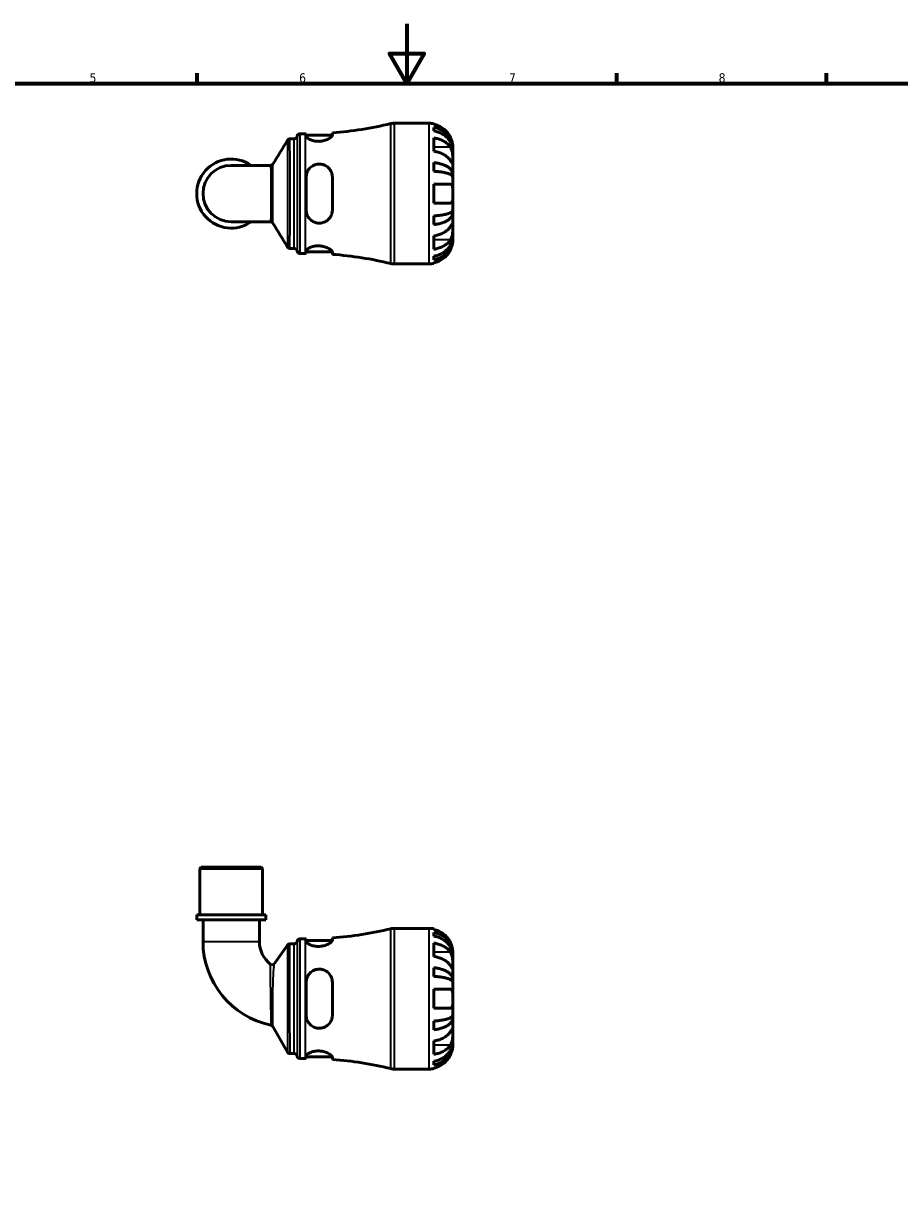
# Model space of a CAD drawing. Header units: millimetres. Extents: x 0 to 902, y -198 to 594.
# Tile 3 of 5: x 292 to 585, y 198 to 594. Entities that reach past the tile are written whole.
import ezdxf

# ---------------------------------------------------------------- set-up
doc = ezdxf.new("R2010")
doc.units = ezdxf.units.MM
for name, color, linetype, lineweight in [('Border (ANSI)', 7, 'Continuous', 70), ('Visible (ANSI)', 7, 'Continuous', 50), ('Visible Narrow (ANSI)', 7, 'Continuous', 35)]:
    doc.layers.add(name, color=color, linetype=linetype, lineweight=lineweight)
doc.styles.add('Note Text (ANSI)', font='tahoma.ttf')

# ---------------------------------------------------------------- blocks, each defined once
blk = doc.blocks.new('Borders Default Border')
at = {"layer": 'Border (ANSI)'}
for p, q in [((350.42, 574), (350.42, 577.45)), ((490.58, 574), (490.58, 577.45)), ((560.67, 574), (560.67, 577.45))]:
    blk.add_line(p, q, dxfattribs=at)
at = {"layer": 'Border (ANSI)', "flags": 128}
for points in [[(420.5, 594), (420.5, 574), (414.73, 584), (426.27, 584), (420.5, 574)], [(20, 20), (20, 574), (821, 574), (821, 20), (20, 20)]]:
    blk.add_lwpolyline(points, dxfattribs=at)
at = {"layer": 'Border (ANSI)', "color": 230, "true_color": 0xff0080, "char_height": 3.05, "attachment_point": 7, "style": 'Note Text (ANSI)'}
for s, insert in [('5', (314.48, 574.34)), ('6', (384.49, 574.34)), ('7', (454.6, 574.4)), ('8', (524.63, 574.33))]:
    blk.add_mtext(s, dxfattribs=dict(at, insert=insert))

msp = doc.modelspace()

# ---------------------------------------------------------------- linework, layer by layer
at = {"layer": 'Visible (ANSI)'}
for p, q in [((416.217, 560.738), (427.936, 560.738)), ((429.511, 560.579), (429.511, 560.365)), ((429.511, 559.357), (429.511, 558.149)), ((381.43, 555.568), (382.858, 555.568)), ((384.723, 557.213), (386.663, 557.213)), ((386.846, 557.213), (386.846, 556.441)), ((386.846, 556.713), (395.589, 556.713)), ((395.596, 556.784), (395.596, 557.543)), ((429.511, 555.819), (429.511, 551.364)), ((435.811, 551.858), (435.798, 551.858)), ((435.811, 551.858), (435.811, 552.863)), ((435.811, 551.475), (435.811, 551.858)), ((435.811, 548.287), (435.811, 551.475)), ((374.914, 546.668), (361.811, 546.668)), ((429.511, 547.608), (429.511, 544.692)), ((435.811, 543.676), (435.811, 548.287)), ((386.846, 542.738), (386.846, 531.738)), ((395.596, 531.738), (395.596, 542.738)), ((435.811, 543.676), (434.902, 543.676)), ((435.811, 542.752), (435.811, 543.676)), ((435.811, 537.238), (435.811, 542.752)), ((429.511, 540.388), (429.511, 534.088)), ((435.811, 531.724), (435.811, 537.238)), ((435.811, 530.8), (434.902, 530.8)), ((435.811, 530.8), (435.811, 531.724)), ((435.811, 526.189), (435.811, 530.8)), ((361.811, 527.808), (374.914, 527.808)), ((429.511, 529.784), (429.511, 526.868)), ((429.511, 523.112), (429.511, 518.657)), ((435.811, 522.618), (435.798, 522.618)), ((435.811, 523.001), (435.811, 526.189)), ((435.811, 522.618), (435.811, 523.001)), ((435.811, 521.613), (435.811, 522.618)), ((381.43, 518.908), (382.858, 518.908)), ((384.723, 517.263), (386.663, 517.263)), ((386.846, 518.035), (386.846, 517.263)), ((386.846, 517.763), (395.589, 517.763)), ((395.596, 516.933), (395.596, 517.692)), ((429.511, 516.327), (429.511, 515.119)), ((416.217, 513.738), (427.936, 513.738)), ((429.511, 514.111), (429.511, 513.897)), ((351.803, 312.241), (351.333, 311.771)), ((372.288, 311.771), (351.333, 311.771)), ((351.333, 296.241), (351.333, 311.771)), ((351.803, 312.241), (371.818, 312.241)), ((371.818, 312.241), (372.288, 311.771)), ((372.288, 296.241), (372.288, 311.771)), ((373.336, 296.241), (350.285, 296.241)), ((350.285, 294.641), (350.285, 296.241)), ((373.336, 294.641), (350.285, 294.641)), ((352.381, 294.641), (352.381, 287.334)), ((371.24, 294.641), (371.24, 287.334)), ((373.336, 294.641), (373.336, 296.241)), ((416.217, 291.741), (427.936, 291.741)), ((429.511, 291.582), (429.511, 291.369)), ((429.511, 290.36), (429.511, 289.152)), ((376.208, 279.986), (380.622, 286.177)), ((381.387, 286.571), (382.858, 286.571)), ((384.723, 288.216), (386.663, 288.216)), ((386.846, 288.216), (386.846, 287.444)), ((386.846, 287.716), (395.589, 287.716)), ((395.596, 287.788), (395.596, 288.547)), ((429.511, 286.822), (429.511, 282.367)), ((435.811, 282.861), (435.798, 282.861)), ((435.811, 282.861), (435.811, 283.866)), ((435.811, 282.478), (435.811, 282.861)), ((435.811, 279.29), (435.811, 282.478)), ((429.511, 278.611), (429.511, 275.695)), ((435.811, 274.68), (435.811, 279.29)), ((386.846, 273.741), (386.846, 262.741)), ((395.596, 262.741), (395.596, 273.741)), ((435.811, 274.68), (434.902, 274.68)), ((435.811, 273.756), (435.811, 274.68)), ((435.811, 268.241), (435.811, 273.756)), ((429.511, 271.391), (429.511, 265.091)), ((435.811, 262.727), (435.811, 268.241)), ((435.811, 261.803), (434.902, 261.803)), ((435.811, 261.803), (435.811, 262.727)), ((435.811, 257.193), (435.811, 261.803)), ((380.632, 250.381), (375.674, 258.968)), ((429.511, 260.787), (429.511, 257.872)), ((429.511, 254.115), (429.511, 249.66)), ((435.811, 253.622), (435.798, 253.622)), ((435.811, 254.004), (435.811, 257.193)), ((435.811, 253.622), (435.811, 254.004)), ((435.811, 252.616), (435.811, 253.622)), ((381.446, 249.911), (382.858, 249.911)), ((384.723, 248.266), (386.663, 248.266)), ((386.846, 249.038), (386.846, 248.266)), ((386.846, 248.766), (395.589, 248.766)), ((395.596, 247.936), (395.596, 248.695)), ((429.511, 247.33), (429.511, 246.123)), ((416.217, 244.741), (427.936, 244.741)), ((429.511, 245.114), (429.511, 244.9))]:
    msp.add_line(p, q, dxfattribs=at)
for centre, radius, start, end in [((386.663, 678.163), 120.95, 274.2353, 283.60366), ((416.217, 556.038), 4.7, 90, 103.60366), ((427.936, 552.863), 7.875, 78.46304, 90), ((382.858, 556.508), 0.94, 270, 352.81924), ((384.723, 556.273), 0.94, 90, 172.81924), ((386.663, 678.163), 120.95, 270, 270.08645), ((361.811, 537.238), 11.525, 54.9032, 305.0968), ((361.811, 537.238), 9.43, 90, 270), ((382.858, 517.968), 0.94, 7.18076, 90), ((384.723, 518.203), 0.94, 187.18076, 270), ((386.663, 396.313), 120.95, 89.91355, 90), ((386.663, 396.313), 120.95, 76.39634, 85.7647), ((416.217, 518.438), 4.7, 256.39634, 270), ((427.936, 521.613), 7.875, 270, 281.53696), ((386.663, 409.167), 120.95, 274.2353, 283.60366), ((416.217, 287.041), 4.7, 90, 103.60366), ((427.936, 283.866), 7.875, 78.46304, 90), ((380.903, 287.334), 28.522, 180, 258.16424), ((380.903, 287.334), 9.663, 180, 231.2456), ((381.387, 285.631), 0.94, 90, 144.51436), ((382.858, 287.511), 0.94, 270, 352.81924), ((384.723, 287.276), 0.94, 90, 172.81924), ((386.663, 409.167), 120.95, 270, 270.08645), ((375.443, 280.531), 0.94, 231.2456, 324.51436), ((374.86, 258.498), 0.94, 30, 78.16424), ((381.446, 250.851), 0.94, 210, 270), ((382.858, 248.971), 0.94, 7.18076, 90), ((384.723, 249.206), 0.94, 187.18076, 270), ((386.663, 127.316), 120.95, 89.91355, 90), ((386.663, 127.316), 120.95, 76.39634, 85.7647), ((416.217, 249.441), 4.7, 256.39634, 270), ((427.936, 252.616), 7.875, 270, 281.53696)]:
    msp.add_arc(centre, radius, start, end, dxfattribs=at)
for points, knots in [([(435.033, 556.013), (434.875, 556.346), (434.686, 556.683), (434.178, 557.449), (433.835, 557.863), (433.146, 558.556), (432.738, 558.899), (431.857, 559.491), (431.386, 559.739), (430.503, 560.107), (430.013, 560.262), (429.511, 560.365)], [3.89239507, 3.89239507, 3.89239507, 3.89239507, 3.99831093, 3.99831093, 4.14541915, 4.14541915, 4.2913159, 4.2913159, 4.43721264, 4.43721264, 4.57824766, 4.57824766, 4.57824766, 4.57824766]), ([(429.511, 559.357), (430.016, 559.257), (430.509, 559.106), (431.395, 558.75), (431.867, 558.511), (432.747, 557.94), (433.156, 557.609), (433.844, 556.942), (434.186, 556.545), (434.775, 555.689), (435.023, 555.23), (435.396, 554.357), (435.555, 553.861), (435.763, 552.848), (435.811, 552.331), (435.811, 551.858)], [0.1494024, 0.1494024, 0.1494024, 0.1494024, 0.2912498, 0.2912498, 0.4370651, 0.4370651, 0.5828803, 0.5828803, 0.7290354, 0.7290354, 0.8751905, 0.8751905, 1.0219149, 1.0219149, 1.1686392, 1.1686392, 1.1686392, 1.1686392]), ([(435.811, 551.475), (435.811, 551.896), (435.763, 552.357), (435.555, 553.258), (435.396, 553.699), (435.023, 554.477), (434.775, 554.885), (434.186, 555.646), (433.844, 556), (433.156, 556.593), (432.747, 556.888), (431.867, 557.396), (431.395, 557.609), (430.509, 557.926), (430.016, 558.06), (429.511, 558.149)], [3.5133937, 3.5133937, 3.5133937, 3.5133937, 3.6601181, 3.6601181, 3.8068425, 3.8068425, 3.9529976, 3.9529976, 4.0991526, 4.0991526, 4.2449679, 4.2449679, 4.3907831, 4.3907831, 4.5326305, 4.5326305, 4.5326305, 4.5326305]), ([(380.628, 555.119), (380.643, 555.142), (380.66, 555.169), (380.706, 555.229), (380.734, 555.262), (380.809, 555.336), (380.855, 555.375), (380.975, 555.454), (381.049, 555.493), (381.225, 555.55), (381.327, 555.568), (381.43, 555.568)], [3.1394493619, 3.1394493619, 3.1394493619, 3.1394493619, 3.1398806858, 3.1398806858, 3.1403120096, 3.1403120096, 3.1407433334, 3.1407433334, 3.1411746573, 3.1411746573, 3.1416059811, 3.1416059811, 3.1416059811, 3.1416059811]), ([(395.596, 556.784), (395.596, 556.746), (395.589, 556.706), (395.534, 556.522), (395.421, 556.361), (395.013, 555.965), (394.671, 555.724), (393.832, 555.285), (393.341, 555.087), (392.354, 554.824), (391.886, 554.743), (390.951, 554.679), (390.501, 554.691), (389.575, 554.802), (389.118, 554.91), (388.247, 555.204), (387.854, 555.398), (387.229, 555.806), (387.009, 556.021), (386.867, 556.294), (386.846, 556.37), (386.846, 556.441)], [-1.5353652, -1.5353652, -1.5353652, -1.5353652, -1.4928434, -1.4928434, -1.3491911, -1.3491911, -1.158656, -1.158656, -0.9764077, -0.9764077, -0.830815, -0.830815, -0.6943969, -0.6943969, -0.540069, -0.540069, -0.362526, -0.362526, -0.1742595, -0.1742595, -0.0964814, -0.0964814, -0.0964814, -0.0964814]), ([(429.511, 555.819), (430.013, 555.746), (430.503, 555.636), (431.386, 555.376), (431.857, 555.2), (432.738, 554.782), (433.146, 554.54), (433.835, 554.05), (434.178, 553.757), (434.686, 553.215), (434.875, 552.977), (435.033, 552.741)], [0.14941001, 0.14941001, 0.14941001, 0.14941001, 0.29044502, 0.29044502, 0.43634177, 0.43634177, 0.58223851, 0.58223851, 0.72934673, 0.72934673, 0.83526259, 0.83526259, 0.83526259, 0.83526259]), ([(435.811, 552.863), (435.811, 552.863), (435.811, 552.886), (435.81, 552.98), (435.808, 553.054), (435.794, 553.324), (435.774, 553.566), (435.689, 554.077), (435.639, 554.314), (435.521, 554.751), (435.462, 554.942), (435.326, 555.331), (435.248, 555.529), (435.121, 555.822), (435.078, 555.918), (435.033, 556.013)], [-2.17667965, -2.17667965, -2.17667965, -2.17667965, -2.11086653, -2.11086653, -2.04055216, -2.04055216, -1.91738302, -1.91738302, -1.82942275, -1.82942275, -1.76558177, -1.76558177, -1.70117883, -1.70117883, -1.66961913, -1.66961913, -1.66961913, -1.66961913]), ([(435.033, 548.287), (434.875, 548.522), (434.686, 548.76), (434.178, 549.302), (433.835, 549.595), (433.146, 550.085), (432.738, 550.327), (431.857, 550.746), (431.386, 550.921), (430.503, 551.181), (430.013, 551.291), (429.511, 551.364)], [3.89239507, 3.89239507, 3.89239507, 3.89239507, 3.99831093, 3.99831093, 4.14541915, 4.14541915, 4.2913159, 4.2913159, 4.43721264, 4.43721264, 4.57824766, 4.57824766, 4.57824766, 4.57824766]), ([(435.033, 552.741), (435.091, 552.655), (435.146, 552.563), (435.282, 552.308), (435.358, 552.136), (435.493, 551.763), (435.551, 551.562), (435.666, 551.063), (435.712, 550.762), (435.784, 550.066), (435.799, 549.678), (435.812, 548.931), (435.811, 548.581), (435.811, 548.287)], [-0.50766593, -0.50766593, -0.50766593, -0.50766593, -0.46718991, -0.46718991, -0.40200215, -0.40200215, -0.33506637, -0.33506637, -0.24300458, -0.24300458, -0.12488859, -0.12488859, 0, 0, 0, 0]), ([(374.914, 546.668), (375.011, 546.668), (375.109, 546.684), (375.28, 546.737), (375.354, 546.774), (375.475, 546.851), (375.523, 546.89), (375.6, 546.964), (375.63, 546.998), (375.678, 547.06), (375.696, 547.087), (375.711, 547.112)], [-1.551262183, -1.551262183, -1.551262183, -1.551262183, -1.547205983, -1.547205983, -1.543149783, -1.543149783, -1.539093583, -1.539093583, -1.535037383, -1.535037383, -1.530981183, -1.530981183, -1.530981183, -1.530981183]), ([(386.846, 542.738), (386.846, 542.849), (386.85, 542.961), (386.893, 543.523), (386.997, 543.963), (387.38, 544.91), (387.698, 545.397), (388.488, 546.198), (388.948, 546.519), (389.89, 546.931), (390.343, 547.05), (391.269, 547.137), (391.725, 547.107), (392.689, 546.894), (393.175, 546.686), (394.124, 546.069), (394.558, 545.631), (395.203, 544.64), (395.422, 544.093), (395.572, 543.258), (395.596, 542.999), (395.596, 542.738)], [-1.5271124, -1.5271124, -1.5271124, -1.5271124, -1.4922538, -1.4922538, -1.3502743, -1.3502743, -1.1674106, -1.1674106, -0.9943669, -0.9943669, -0.8527094, -0.8527094, -0.714832, -0.714832, -0.5515178, -0.5515178, -0.3564793, -0.3564793, -0.1702041, -0.1702041, -0.0884415, -0.0884415, -0.0884415, -0.0884415]), ([(429.511, 547.608), (430.016, 547.555), (430.509, 547.476), (431.395, 547.29), (431.867, 547.164), (432.747, 546.865), (433.156, 546.691), (433.844, 546.342), (434.186, 546.133), (434.775, 545.685), (435.023, 545.444), (435.396, 544.987), (435.555, 544.727), (435.763, 544.196), (435.811, 543.925), (435.811, 543.676)], [0.1494024, 0.1494024, 0.1494024, 0.1494024, 0.2912498, 0.2912498, 0.4370651, 0.4370651, 0.5828803, 0.5828803, 0.7290354, 0.7290354, 0.8751905, 0.8751905, 1.0219149, 1.0219149, 1.1686392, 1.1686392, 1.1686392, 1.1686392]), ([(435.811, 548.287), (435.811, 548.131), (435.811, 547.992), (435.81, 547.744), (435.808, 547.638), (435.796, 547.44), (435.781, 547.375), (435.716, 547.356), (435.668, 547.394), (435.551, 547.535), (435.493, 547.614), (435.358, 547.806), (435.282, 547.917), (435.146, 548.118), (435.091, 548.2), (435.033, 548.287)], [0, 0, 0, 0, 0.06608139, 0.06608139, 0.13667451, 0.13667451, 0.23873403, 0.23873403, 0.33457773, 0.33457773, 0.40157847, 0.40157847, 0.46685307, 0.46685307, 0.50745344, 0.50745344, 0.50745344, 0.50745344]), ([(435.811, 542.752), (435.811, 542.875), (435.763, 543.009), (435.555, 543.271), (435.396, 543.399), (435.023, 543.625), (434.775, 543.743), (434.186, 543.965), (433.844, 544.067), (433.156, 544.24), (432.747, 544.325), (431.867, 544.473), (431.395, 544.535), (430.509, 544.627), (430.016, 544.666), (429.511, 544.692)], [3.5133937, 3.5133937, 3.5133937, 3.5133937, 3.6601181, 3.6601181, 3.8068425, 3.8068425, 3.9529976, 3.9529976, 4.0991526, 4.0991526, 4.2449679, 4.2449679, 4.3907831, 4.3907831, 4.5326305, 4.5326305, 4.5326305, 4.5326305]), ([(429.511, 540.388), (430.013, 540.388), (430.503, 540.388), (431.386, 540.388), (431.857, 540.388), (432.738, 540.388), (433.146, 540.388), (433.835, 540.388), (434.178, 540.388), (434.686, 540.388), (434.875, 540.388), (435.033, 540.388)], [0.14941001, 0.14941001, 0.14941001, 0.14941001, 0.29044502, 0.29044502, 0.43634177, 0.43634177, 0.58223851, 0.58223851, 0.72934673, 0.72934673, 0.83526259, 0.83526259, 0.83526259, 0.83526259]), ([(435.033, 540.388), (435.095, 540.388), (435.154, 540.38), (435.29, 540.339), (435.362, 540.296), (435.494, 540.17), (435.551, 540.085), (435.665, 539.831), (435.712, 539.644), (435.784, 539.142), (435.799, 538.812), (435.812, 538.066), (435.811, 537.654), (435.811, 537.238)], [-0.50816407, -0.50816407, -0.50816407, -0.50816407, -0.46460526, -0.46460526, -0.40154747, -0.40154747, -0.3356183, -0.3356183, -0.24286964, -0.24286964, -0.12490659, -0.12490659, 0, 0, 0, 0]), ([(435.811, 537.238), (435.811, 537.019), (435.811, 536.8), (435.81, 536.356), (435.808, 536.133), (435.794, 535.547), (435.774, 535.213), (435.689, 534.736), (435.639, 534.57), (435.521, 534.344), (435.462, 534.269), (435.326, 534.156), (435.248, 534.119), (435.121, 534.092), (435.078, 534.088), (435.033, 534.088)], [-2.17667965, -2.17667965, -2.17667965, -2.17667965, -2.11086653, -2.11086653, -2.04055216, -2.04055216, -1.91738302, -1.91738302, -1.82942275, -1.82942275, -1.76558177, -1.76558177, -1.70117883, -1.70117883, -1.66961913, -1.66961913, -1.66961913, -1.66961913]), ([(395.596, 531.738), (395.596, 531.602), (395.589, 531.466), (395.534, 530.876), (395.421, 530.435), (395.013, 529.477), (394.671, 528.984), (393.832, 528.182), (393.341, 527.866), (392.354, 527.486), (391.886, 527.387), (390.951, 527.348), (390.501, 527.399), (389.575, 527.652), (389.118, 527.869), (388.247, 528.479), (387.854, 528.889), (387.229, 529.852), (387.009, 530.411), (386.867, 531.243), (386.846, 531.49), (386.846, 531.738)], [-1.5353652, -1.5353652, -1.5353652, -1.5353652, -1.4928434, -1.4928434, -1.3491911, -1.3491911, -1.158656, -1.158656, -0.9764077, -0.9764077, -0.830815, -0.830815, -0.6943969, -0.6943969, -0.540069, -0.540069, -0.362526, -0.362526, -0.1742595, -0.1742595, -0.0964814, -0.0964814, -0.0964814, -0.0964814]), ([(435.033, 534.088), (434.875, 534.088), (434.686, 534.088), (434.178, 534.088), (433.835, 534.088), (433.146, 534.088), (432.738, 534.088), (431.857, 534.088), (431.386, 534.088), (430.503, 534.088), (430.013, 534.088), (429.511, 534.088)], [3.89239507, 3.89239507, 3.89239507, 3.89239507, 3.99831093, 3.99831093, 4.14541915, 4.14541915, 4.2913159, 4.2913159, 4.43721264, 4.43721264, 4.57824766, 4.57824766, 4.57824766, 4.57824766]), ([(429.511, 529.784), (430.016, 529.81), (430.509, 529.849), (431.395, 529.941), (431.867, 530.003), (432.747, 530.151), (433.156, 530.236), (433.844, 530.409), (434.186, 530.511), (434.775, 530.733), (435.023, 530.851), (435.396, 531.077), (435.555, 531.205), (435.763, 531.467), (435.811, 531.601), (435.811, 531.724)], [0.1494024, 0.1494024, 0.1494024, 0.1494024, 0.2912498, 0.2912498, 0.4370651, 0.4370651, 0.5828803, 0.5828803, 0.7290354, 0.7290354, 0.8751905, 0.8751905, 1.0219149, 1.0219149, 1.1686392, 1.1686392, 1.1686392, 1.1686392]), ([(435.811, 530.8), (435.811, 530.551), (435.763, 530.28), (435.555, 529.749), (435.396, 529.489), (435.023, 529.032), (434.775, 528.791), (434.186, 528.343), (433.844, 528.134), (433.156, 527.785), (432.747, 527.611), (431.867, 527.312), (431.395, 527.186), (430.509, 527), (430.016, 526.921), (429.511, 526.868)], [3.5133937, 3.5133937, 3.5133937, 3.5133937, 3.6601181, 3.6601181, 3.8068425, 3.8068425, 3.9529976, 3.9529976, 4.0991526, 4.0991526, 4.2449679, 4.2449679, 4.3907831, 4.3907831, 4.5326305, 4.5326305, 4.5326305, 4.5326305]), ([(375.711, 527.364), (375.696, 527.389), (375.678, 527.416), (375.63, 527.478), (375.6, 527.512), (375.523, 527.586), (375.475, 527.625), (375.354, 527.702), (375.28, 527.739), (375.109, 527.792), (375.011, 527.808), (374.914, 527.808)], [1.530991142, 1.530991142, 1.530991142, 1.530991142, 1.535047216, 1.535047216, 1.539103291, 1.539103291, 1.543159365, 1.543159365, 1.547215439, 1.547215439, 1.551271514, 1.551271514, 1.551271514, 1.551271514]), ([(435.033, 526.189), (435.091, 526.276), (435.146, 526.358), (435.282, 526.559), (435.358, 526.67), (435.493, 526.862), (435.551, 526.94), (435.666, 527.078), (435.712, 527.117), (435.784, 527.105), (435.799, 527.025), (435.812, 526.717), (435.811, 526.484), (435.811, 526.189)], [-0.50766593, -0.50766593, -0.50766593, -0.50766593, -0.46718991, -0.46718991, -0.40200215, -0.40200215, -0.33506637, -0.33506637, -0.24300458, -0.24300458, -0.12488859, -0.12488859, 0, 0, 0, 0]), ([(429.511, 523.112), (430.013, 523.185), (430.503, 523.295), (431.386, 523.555), (431.857, 523.73), (432.738, 524.149), (433.146, 524.391), (433.835, 524.881), (434.178, 525.174), (434.686, 525.716), (434.875, 525.954), (435.033, 526.189)], [0.14941001, 0.14941001, 0.14941001, 0.14941001, 0.29044502, 0.29044502, 0.43634177, 0.43634177, 0.58223851, 0.58223851, 0.72934673, 0.72934673, 0.83526259, 0.83526259, 0.83526259, 0.83526259]), ([(429.511, 516.327), (430.016, 516.416), (430.509, 516.55), (431.395, 516.867), (431.867, 517.08), (432.747, 517.588), (433.156, 517.883), (433.844, 518.476), (434.186, 518.83), (434.775, 519.591), (435.023, 519.999), (435.396, 520.777), (435.555, 521.218), (435.763, 522.119), (435.811, 522.58), (435.811, 523.001)], [0.1494024, 0.1494024, 0.1494024, 0.1494024, 0.2912498, 0.2912498, 0.4370651, 0.4370651, 0.5828803, 0.5828803, 0.7290354, 0.7290354, 0.8751905, 0.8751905, 1.0219149, 1.0219149, 1.1686392, 1.1686392, 1.1686392, 1.1686392]), ([(435.811, 522.618), (435.811, 522.145), (435.763, 521.628), (435.555, 520.615), (435.396, 520.119), (435.023, 519.246), (434.775, 518.787), (434.186, 517.931), (433.844, 517.534), (433.156, 516.867), (432.747, 516.536), (431.867, 515.965), (431.395, 515.726), (430.509, 515.37), (430.016, 515.219), (429.511, 515.119)], [3.5133937, 3.5133937, 3.5133937, 3.5133937, 3.6601181, 3.6601181, 3.8068425, 3.8068425, 3.9529976, 3.9529976, 4.0991526, 4.0991526, 4.2449679, 4.2449679, 4.3907831, 4.3907831, 4.5326305, 4.5326305, 4.5326305, 4.5326305]), ([(435.811, 526.189), (435.811, 526.034), (435.811, 525.862), (435.81, 525.48), (435.808, 525.269), (435.796, 524.729), (435.781, 524.394), (435.716, 523.739), (435.668, 523.425), (435.551, 522.914), (435.493, 522.713), (435.358, 522.34), (435.282, 522.169), (435.146, 521.913), (435.091, 521.821), (435.033, 521.735)], [0, 0, 0, 0, 0.06608139, 0.06608139, 0.13667451, 0.13667451, 0.23873403, 0.23873403, 0.33457773, 0.33457773, 0.40157847, 0.40157847, 0.46685307, 0.46685307, 0.50745344, 0.50745344, 0.50745344, 0.50745344]), ([(381.43, 518.908), (381.33, 518.908), (381.23, 518.925), (381.055, 518.981), (380.98, 519.02), (380.859, 519.098), (380.812, 519.138), (380.736, 519.211), (380.708, 519.245), (380.662, 519.305), (380.644, 519.332), (380.629, 519.356), (380.628, 519.357), (380.628, 519.357)], [6.2831885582, 6.2831885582, 6.2831885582, 6.2831885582, 6.2836102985, 6.2836102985, 6.284041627, 6.284041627, 6.2844729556, 6.2844729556, 6.2849042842, 6.2849042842, 6.2853356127, 6.2853356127, 6.285345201, 6.285345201, 6.285345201, 6.285345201]), ([(386.846, 518.035), (386.846, 518.067), (386.85, 518.1), (386.893, 518.272), (386.997, 518.424), (387.38, 518.784), (387.698, 518.995), (388.488, 519.366), (388.948, 519.525), (389.89, 519.723), (390.343, 519.776), (391.269, 519.788), (391.725, 519.75), (392.689, 519.581), (393.175, 519.438), (394.124, 519.062), (394.558, 518.82), (395.203, 518.353), (395.422, 518.129), (395.572, 517.846), (395.596, 517.765), (395.596, 517.692)], [-1.5271124, -1.5271124, -1.5271124, -1.5271124, -1.4922538, -1.4922538, -1.3502743, -1.3502743, -1.1674106, -1.1674106, -0.9943669, -0.9943669, -0.8527094, -0.8527094, -0.714832, -0.714832, -0.5515178, -0.5515178, -0.3564793, -0.3564793, -0.1702041, -0.1702041, -0.0884415, -0.0884415, -0.0884415, -0.0884415]), ([(435.033, 521.735), (434.875, 521.499), (434.686, 521.261), (434.178, 520.719), (433.835, 520.426), (433.146, 519.936), (432.738, 519.694), (431.857, 519.276), (431.386, 519.1), (430.503, 518.84), (430.013, 518.73), (429.511, 518.657)], [3.89239507, 3.89239507, 3.89239507, 3.89239507, 3.99831093, 3.99831093, 4.14541915, 4.14541915, 4.2913159, 4.2913159, 4.43721264, 4.43721264, 4.57824766, 4.57824766, 4.57824766, 4.57824766]), ([(435.033, 518.463), (435.095, 518.594), (435.154, 518.726), (435.29, 519.052), (435.362, 519.244), (435.494, 519.633), (435.551, 519.828), (435.665, 520.277), (435.712, 520.519), (435.784, 521.003), (435.799, 521.22), (435.812, 521.53), (435.811, 521.613), (435.811, 521.613)], [-0.50816407, -0.50816407, -0.50816407, -0.50816407, -0.46460526, -0.46460526, -0.40154747, -0.40154747, -0.3356183, -0.3356183, -0.24286964, -0.24286964, -0.12490659, -0.12490659, 0, 0, 0, 0]), ([(429.511, 514.111), (430.013, 514.214), (430.503, 514.369), (431.386, 514.737), (431.857, 514.985), (432.738, 515.577), (433.146, 515.92), (433.835, 516.613), (434.178, 517.027), (434.686, 517.793), (434.875, 518.13), (435.033, 518.463)], [0.14941001, 0.14941001, 0.14941001, 0.14941001, 0.29044502, 0.29044502, 0.43634177, 0.43634177, 0.58223851, 0.58223851, 0.72934673, 0.72934673, 0.83526259, 0.83526259, 0.83526259, 0.83526259]), ([(435.033, 287.016), (434.875, 287.349), (434.686, 287.686), (434.178, 288.453), (433.835, 288.867), (433.146, 289.559), (432.738, 289.902), (431.857, 290.494), (431.386, 290.742), (430.503, 291.11), (430.013, 291.265), (429.511, 291.369)], [3.89239507, 3.89239507, 3.89239507, 3.89239507, 3.99831093, 3.99831093, 4.14541915, 4.14541915, 4.2913159, 4.2913159, 4.43721264, 4.43721264, 4.57824766, 4.57824766, 4.57824766, 4.57824766]), ([(429.511, 290.36), (430.016, 290.26), (430.509, 290.109), (431.395, 289.754), (431.867, 289.514), (432.747, 288.943), (433.156, 288.612), (433.844, 287.945), (434.186, 287.548), (434.775, 286.692), (435.023, 286.234), (435.396, 285.36), (435.555, 284.864), (435.763, 283.852), (435.811, 283.334), (435.811, 282.861)], [0.1494024, 0.1494024, 0.1494024, 0.1494024, 0.2912498, 0.2912498, 0.4370651, 0.4370651, 0.5828803, 0.5828803, 0.7290354, 0.7290354, 0.8751905, 0.8751905, 1.0219149, 1.0219149, 1.1686392, 1.1686392, 1.1686392, 1.1686392]), ([(435.811, 282.478), (435.811, 282.9), (435.763, 283.36), (435.555, 284.261), (435.396, 284.703), (435.023, 285.48), (434.775, 285.888), (434.186, 286.649), (433.844, 287.003), (433.156, 287.597), (432.747, 287.891), (431.867, 288.399), (431.395, 288.613), (430.509, 288.929), (430.016, 289.063), (429.511, 289.152)], [3.5133937, 3.5133937, 3.5133937, 3.5133937, 3.6601181, 3.6601181, 3.8068425, 3.8068425, 3.9529976, 3.9529976, 4.0991526, 4.0991526, 4.2449679, 4.2449679, 4.3907831, 4.3907831, 4.5326305, 4.5326305, 4.5326305, 4.5326305]), ([(395.596, 287.788), (395.596, 287.749), (395.589, 287.709), (395.534, 287.525), (395.421, 287.365), (395.013, 286.969), (394.671, 286.727), (393.832, 286.289), (393.341, 286.091), (392.354, 285.828), (391.886, 285.747), (390.951, 285.683), (390.501, 285.695), (389.575, 285.805), (389.118, 285.913), (388.247, 286.208), (387.854, 286.401), (387.229, 286.81), (387.009, 287.024), (386.867, 287.297), (386.846, 287.373), (386.846, 287.444)], [-1.5353652, -1.5353652, -1.5353652, -1.5353652, -1.4928434, -1.4928434, -1.3491911, -1.3491911, -1.158656, -1.158656, -0.9764077, -0.9764077, -0.830815, -0.830815, -0.6943969, -0.6943969, -0.540069, -0.540069, -0.362526, -0.362526, -0.1742595, -0.1742595, -0.0964814, -0.0964814, -0.0964814, -0.0964814]), ([(429.511, 286.822), (430.013, 286.749), (430.503, 286.639), (431.386, 286.379), (431.857, 286.204), (432.738, 285.785), (433.146, 285.543), (433.835, 285.053), (434.178, 284.76), (434.686, 284.218), (434.875, 283.98), (435.033, 283.745)], [0.14941001, 0.14941001, 0.14941001, 0.14941001, 0.29044502, 0.29044502, 0.43634177, 0.43634177, 0.58223851, 0.58223851, 0.72934673, 0.72934673, 0.83526259, 0.83526259, 0.83526259, 0.83526259]), ([(435.811, 283.866), (435.811, 283.866), (435.811, 283.896), (435.809, 284.02), (435.806, 284.12), (435.784, 284.446), (435.757, 284.706), (435.659, 285.225), (435.606, 285.453), (435.492, 285.849), (435.441, 286.008), (435.331, 286.318), (435.273, 286.468), (435.154, 286.752), (435.095, 286.885), (435.033, 287.016)], [0, 0, 0, 0, 0.07514839, 0.07514839, 0.15775683, 0.15775683, 0.27887104, 0.27887104, 0.36056434, 0.36056434, 0.41315921, 0.41315921, 0.46174689, 0.46174689, 0.50485698, 0.50485698, 0.50485698, 0.50485698]), ([(435.033, 279.29), (434.875, 279.525), (434.686, 279.764), (434.178, 280.306), (433.835, 280.598), (433.146, 281.088), (432.738, 281.331), (431.857, 281.749), (431.386, 281.925), (430.503, 282.185), (430.013, 282.294), (429.511, 282.367)], [3.89239507, 3.89239507, 3.89239507, 3.89239507, 3.99831093, 3.99831093, 4.14541915, 4.14541915, 4.2913159, 4.2913159, 4.43721264, 4.43721264, 4.57824766, 4.57824766, 4.57824766, 4.57824766]), ([(435.033, 283.745), (435.091, 283.658), (435.146, 283.566), (435.282, 283.311), (435.358, 283.14), (435.493, 282.766), (435.551, 282.566), (435.666, 282.067), (435.712, 281.766), (435.784, 281.069), (435.799, 280.682), (435.812, 279.934), (435.811, 279.584), (435.811, 279.29)], [-0.50766593, -0.50766593, -0.50766593, -0.50766593, -0.46718991, -0.46718991, -0.40200215, -0.40200215, -0.33506637, -0.33506637, -0.24300458, -0.24300458, -0.12488859, -0.12488859, 0, 0, 0, 0]), ([(386.846, 273.741), (386.846, 273.853), (386.85, 273.964), (386.893, 274.527), (386.997, 274.967), (387.38, 275.913), (387.698, 276.4), (388.488, 277.202), (388.948, 277.523), (389.89, 277.935), (390.343, 278.053), (391.269, 278.14), (391.725, 278.111), (392.689, 277.897), (393.175, 277.689), (394.124, 277.072), (394.558, 276.634), (395.203, 275.643), (395.422, 275.096), (395.572, 274.262), (395.596, 274.002), (395.596, 273.741)], [-1.5271124, -1.5271124, -1.5271124, -1.5271124, -1.4922538, -1.4922538, -1.3502743, -1.3502743, -1.1674106, -1.1674106, -0.9943669, -0.9943669, -0.8527094, -0.8527094, -0.714832, -0.714832, -0.5515178, -0.5515178, -0.3564793, -0.3564793, -0.1702041, -0.1702041, -0.0884415, -0.0884415, -0.0884415, -0.0884415]), ([(429.511, 278.611), (430.016, 278.558), (430.509, 278.48), (431.395, 278.293), (431.867, 278.167), (432.747, 277.868), (433.156, 277.695), (433.844, 277.345), (434.186, 277.137), (434.775, 276.688), (435.023, 276.448), (435.396, 275.99), (435.555, 275.73), (435.763, 275.199), (435.811, 274.928), (435.811, 274.68)], [0.1494024, 0.1494024, 0.1494024, 0.1494024, 0.2912498, 0.2912498, 0.4370651, 0.4370651, 0.5828803, 0.5828803, 0.7290354, 0.7290354, 0.8751905, 0.8751905, 1.0219149, 1.0219149, 1.1686392, 1.1686392, 1.1686392, 1.1686392]), ([(435.811, 279.29), (435.811, 279.134), (435.811, 278.995), (435.81, 278.747), (435.808, 278.642), (435.796, 278.443), (435.781, 278.379), (435.716, 278.359), (435.668, 278.398), (435.551, 278.539), (435.493, 278.617), (435.358, 278.809), (435.282, 278.92), (435.146, 279.121), (435.091, 279.204), (435.033, 279.29)], [0, 0, 0, 0, 0.06608139, 0.06608139, 0.13667451, 0.13667451, 0.23873403, 0.23873403, 0.33457773, 0.33457773, 0.40157847, 0.40157847, 0.46685307, 0.46685307, 0.50745344, 0.50745344, 0.50745344, 0.50745344]), ([(435.811, 273.756), (435.811, 273.878), (435.763, 274.012), (435.555, 274.274), (435.396, 274.402), (435.023, 274.628), (434.775, 274.747), (434.186, 274.968), (433.844, 275.071), (433.156, 275.243), (432.747, 275.329), (431.867, 275.476), (431.395, 275.538), (430.509, 275.63), (430.016, 275.669), (429.511, 275.695)], [3.5133937, 3.5133937, 3.5133937, 3.5133937, 3.6601181, 3.6601181, 3.8068425, 3.8068425, 3.9529976, 3.9529976, 4.0991526, 4.0991526, 4.2449679, 4.2449679, 4.3907831, 4.3907831, 4.5326305, 4.5326305, 4.5326305, 4.5326305]), ([(429.511, 271.391), (430.013, 271.391), (430.503, 271.391), (431.386, 271.391), (431.857, 271.391), (432.738, 271.391), (433.146, 271.391), (433.835, 271.391), (434.178, 271.391), (434.686, 271.391), (434.875, 271.391), (435.033, 271.391)], [0.14941001, 0.14941001, 0.14941001, 0.14941001, 0.29044502, 0.29044502, 0.43634177, 0.43634177, 0.58223851, 0.58223851, 0.72934673, 0.72934673, 0.83526259, 0.83526259, 0.83526259, 0.83526259]), ([(435.033, 271.391), (435.095, 271.391), (435.154, 271.383), (435.29, 271.342), (435.362, 271.299), (435.494, 271.173), (435.551, 271.088), (435.665, 270.834), (435.712, 270.648), (435.784, 270.145), (435.799, 269.815), (435.812, 269.07), (435.811, 268.658), (435.811, 268.241)], [-0.50816407, -0.50816407, -0.50816407, -0.50816407, -0.46460526, -0.46460526, -0.40154747, -0.40154747, -0.3356183, -0.3356183, -0.24286964, -0.24286964, -0.12490659, -0.12490659, 0, 0, 0, 0]), ([(435.811, 268.241), (435.811, 268.022), (435.811, 267.803), (435.81, 267.359), (435.808, 267.136), (435.794, 266.551), (435.774, 266.216), (435.689, 265.74), (435.639, 265.574), (435.521, 265.348), (435.462, 265.272), (435.326, 265.159), (435.248, 265.122), (435.121, 265.096), (435.078, 265.091), (435.033, 265.091)], [-2.17667965, -2.17667965, -2.17667965, -2.17667965, -2.11086653, -2.11086653, -2.04055216, -2.04055216, -1.91738302, -1.91738302, -1.82942275, -1.82942275, -1.76558177, -1.76558177, -1.70117883, -1.70117883, -1.66961913, -1.66961913, -1.66961913, -1.66961913]), ([(395.596, 262.741), (395.596, 262.605), (395.589, 262.47), (395.534, 261.879), (395.421, 261.438), (395.013, 260.48), (394.671, 259.987), (393.832, 259.185), (393.341, 258.87), (392.354, 258.49), (391.886, 258.39), (390.951, 258.351), (390.501, 258.402), (389.575, 258.656), (389.118, 258.873), (388.247, 259.482), (387.854, 259.893), (387.229, 260.856), (387.009, 261.414), (386.867, 262.246), (386.846, 262.493), (386.846, 262.741)], [-1.5353652, -1.5353652, -1.5353652, -1.5353652, -1.4928434, -1.4928434, -1.3491911, -1.3491911, -1.158656, -1.158656, -0.9764077, -0.9764077, -0.830815, -0.830815, -0.6943969, -0.6943969, -0.540069, -0.540069, -0.362526, -0.362526, -0.1742595, -0.1742595, -0.0964814, -0.0964814, -0.0964814, -0.0964814]), ([(435.033, 265.091), (434.875, 265.091), (434.686, 265.091), (434.178, 265.091), (433.835, 265.091), (433.146, 265.091), (432.738, 265.091), (431.857, 265.091), (431.386, 265.091), (430.503, 265.091), (430.013, 265.091), (429.511, 265.091)], [3.89239507, 3.89239507, 3.89239507, 3.89239507, 3.99831093, 3.99831093, 4.14541915, 4.14541915, 4.2913159, 4.2913159, 4.43721264, 4.43721264, 4.57824766, 4.57824766, 4.57824766, 4.57824766]), ([(429.511, 260.787), (430.016, 260.813), (430.509, 260.852), (431.395, 260.944), (431.867, 261.006), (432.747, 261.154), (433.156, 261.239), (433.844, 261.412), (434.186, 261.515), (434.775, 261.736), (435.023, 261.855), (435.396, 262.08), (435.555, 262.209), (435.763, 262.471), (435.811, 262.604), (435.811, 262.727)], [0.1494024, 0.1494024, 0.1494024, 0.1494024, 0.2912498, 0.2912498, 0.4370651, 0.4370651, 0.5828803, 0.5828803, 0.7290354, 0.7290354, 0.8751905, 0.8751905, 1.0219149, 1.0219149, 1.1686392, 1.1686392, 1.1686392, 1.1686392]), ([(435.811, 261.803), (435.811, 261.555), (435.763, 261.284), (435.555, 260.753), (435.396, 260.493), (435.023, 260.035), (434.775, 259.795), (434.186, 259.346), (433.844, 259.138), (433.156, 258.788), (432.747, 258.614), (431.867, 258.315), (431.395, 258.19), (430.509, 258.003), (430.016, 257.924), (429.511, 257.872)], [3.5133937, 3.5133937, 3.5133937, 3.5133937, 3.6601181, 3.6601181, 3.8068425, 3.8068425, 3.9529976, 3.9529976, 4.0991526, 4.0991526, 4.2449679, 4.2449679, 4.3907831, 4.3907831, 4.5326305, 4.5326305, 4.5326305, 4.5326305]), ([(435.033, 257.193), (435.091, 257.279), (435.146, 257.361), (435.282, 257.563), (435.358, 257.673), (435.493, 257.865), (435.551, 257.944), (435.666, 258.081), (435.712, 258.12), (435.784, 258.108), (435.799, 258.028), (435.812, 257.72), (435.811, 257.487), (435.811, 257.193)], [-0.50766593, -0.50766593, -0.50766593, -0.50766593, -0.46718991, -0.46718991, -0.40200215, -0.40200215, -0.33506637, -0.33506637, -0.24300458, -0.24300458, -0.12488859, -0.12488859, 0, 0, 0, 0]), ([(429.511, 254.115), (430.013, 254.188), (430.503, 254.298), (431.386, 254.558), (431.857, 254.734), (432.738, 255.152), (433.146, 255.395), (433.835, 255.884), (434.178, 256.177), (434.686, 256.719), (434.875, 256.957), (435.033, 257.193)], [0.14941001, 0.14941001, 0.14941001, 0.14941001, 0.29044502, 0.29044502, 0.43634177, 0.43634177, 0.58223851, 0.58223851, 0.72934673, 0.72934673, 0.83526259, 0.83526259, 0.83526259, 0.83526259]), ([(429.511, 247.33), (430.016, 247.419), (430.509, 247.553), (431.395, 247.87), (431.867, 248.083), (432.747, 248.591), (433.156, 248.886), (433.844, 249.479), (434.186, 249.833), (434.775, 250.595), (435.023, 251.003), (435.396, 251.78), (435.555, 252.221), (435.763, 253.123), (435.811, 253.583), (435.811, 254.004)], [0.1494024, 0.1494024, 0.1494024, 0.1494024, 0.2912498, 0.2912498, 0.4370651, 0.4370651, 0.5828803, 0.5828803, 0.7290354, 0.7290354, 0.8751905, 0.8751905, 1.0219149, 1.0219149, 1.1686392, 1.1686392, 1.1686392, 1.1686392]), ([(435.811, 253.622), (435.811, 253.148), (435.763, 252.631), (435.555, 251.618), (435.396, 251.122), (435.023, 250.249), (434.775, 249.791), (434.186, 248.935), (433.844, 248.537), (433.156, 247.87), (432.747, 247.54), (431.867, 246.969), (431.395, 246.729), (430.509, 246.373), (430.016, 246.223), (429.511, 246.123)], [3.5133937, 3.5133937, 3.5133937, 3.5133937, 3.6601181, 3.6601181, 3.8068425, 3.8068425, 3.9529976, 3.9529976, 4.0991526, 4.0991526, 4.2449679, 4.2449679, 4.3907831, 4.3907831, 4.5326305, 4.5326305, 4.5326305, 4.5326305]), ([(435.811, 257.193), (435.811, 257.037), (435.811, 256.865), (435.81, 256.483), (435.808, 256.272), (435.796, 255.733), (435.781, 255.397), (435.716, 254.742), (435.668, 254.428), (435.551, 253.917), (435.493, 253.717), (435.358, 253.343), (435.282, 253.172), (435.146, 252.916), (435.091, 252.824), (435.033, 252.738)], [0, 0, 0, 0, 0.06608139, 0.06608139, 0.13667451, 0.13667451, 0.23873403, 0.23873403, 0.33457773, 0.33457773, 0.40157847, 0.40157847, 0.46685307, 0.46685307, 0.50745344, 0.50745344, 0.50745344, 0.50745344]), ([(386.846, 249.038), (386.846, 249.07), (386.85, 249.103), (386.893, 249.275), (386.997, 249.427), (387.38, 249.788), (387.698, 249.999), (388.488, 250.369), (388.948, 250.529), (389.89, 250.726), (390.343, 250.779), (391.269, 250.791), (391.725, 250.753), (392.689, 250.585), (393.175, 250.441), (394.124, 250.065), (394.558, 249.823), (395.203, 249.357), (395.422, 249.132), (395.572, 248.849), (395.596, 248.769), (395.596, 248.695)], [-1.5271124, -1.5271124, -1.5271124, -1.5271124, -1.4922538, -1.4922538, -1.3502743, -1.3502743, -1.1674106, -1.1674106, -0.9943669, -0.9943669, -0.8527094, -0.8527094, -0.714832, -0.714832, -0.5515178, -0.5515178, -0.3564793, -0.3564793, -0.1702041, -0.1702041, -0.0884415, -0.0884415, -0.0884415, -0.0884415]), ([(435.033, 252.738), (434.875, 252.502), (434.686, 252.264), (434.178, 251.722), (433.835, 251.429), (433.146, 250.94), (432.738, 250.697), (431.857, 250.279), (431.386, 250.103), (430.503, 249.843), (430.013, 249.734), (429.511, 249.66)], [3.89239507, 3.89239507, 3.89239507, 3.89239507, 3.99831093, 3.99831093, 4.14541915, 4.14541915, 4.2913159, 4.2913159, 4.43721264, 4.43721264, 4.57824766, 4.57824766, 4.57824766, 4.57824766]), ([(429.511, 245.114), (430.013, 245.217), (430.503, 245.373), (431.386, 245.74), (431.857, 245.989), (432.738, 246.58), (433.146, 246.923), (433.835, 247.616), (434.178, 248.03), (434.686, 248.796), (434.875, 249.133), (435.033, 249.466)], [0.14941001, 0.14941001, 0.14941001, 0.14941001, 0.29044502, 0.29044502, 0.43634177, 0.43634177, 0.58223851, 0.58223851, 0.72934673, 0.72934673, 0.83526259, 0.83526259, 0.83526259, 0.83526259]), ([(435.033, 249.466), (435.095, 249.597), (435.154, 249.729), (435.29, 250.055), (435.362, 250.248), (435.494, 250.637), (435.551, 250.831), (435.665, 251.28), (435.712, 251.522), (435.784, 252.006), (435.799, 252.223), (435.812, 252.534), (435.811, 252.616), (435.811, 252.616)], [-0.50816407, -0.50816407, -0.50816407, -0.50816407, -0.46460526, -0.46460526, -0.40154747, -0.40154747, -0.3356183, -0.3356183, -0.24286964, -0.24286964, -0.12490659, -0.12490659, 0, 0, 0, 0])]:
    msp.add_open_spline(points, degree=3, knots=knots, dxfattribs=at)
for points in [[(375.711, 547.112), (377.357, 549.775), (378.992, 552.447), (380.628, 555.119)], [(380.628, 519.357), (378.992, 522.029), (377.357, 524.701), (375.711, 527.364)]]:
    msp.add_open_spline(points, degree=3, dxfattribs=at)
at = {"layer": 'Visible Narrow (ANSI)'}
for p, q in [((415.111, 514.158), (415.111, 560.318)), ((416.217, 560.449), (416.217, 514.027)), ((427.936, 514.027), (427.936, 560.449)), ((382.858, 519.134), (382.858, 555.342)), ((383.79, 556.155), (383.79, 518.321)), ((384.723, 556.967), (384.723, 517.509)), ((386.663, 517.509), (386.663, 556.967)), ((434.757, 552.741), (429.787, 552.741)), ((434.757, 521.735), (429.787, 521.735)), ((415.111, 245.161), (415.111, 291.322)), ((416.217, 291.452), (416.217, 245.031)), ((427.936, 245.031), (427.936, 291.452)), ((352.497, 287.334), (371.124, 287.334)), ((380.401, 285.867), (376.429, 280.295)), ((382.858, 250.137), (382.858, 286.346)), ((383.79, 287.158), (383.79, 249.325)), ((384.723, 287.97), (384.723, 248.512)), ((386.663, 248.512), (386.663, 287.97)), ((434.757, 283.745), (429.787, 283.745)), ((434.757, 252.738), (429.787, 252.738))]:
    msp.add_line(p, q, dxfattribs=at)
for centre, start, end in [((381.387, 285.631), 92.72572, 141.78865), ((375.443, 280.531), 235.90904, 319.85093)]:
    msp.add_arc(centre, 0.94, start, end, dxfattribs=at)
for points, knots in [([(380.629, 554.899), (380.629, 554.495), (380.63, 553.541), (380.631, 550.536), (380.631, 548.384), (380.632, 543.117), (380.632, 539.925), (380.632, 534.44), (380.632, 532.142), (380.631, 527.024), (380.631, 524.4), (380.63, 521.012), (380.629, 519.994), (380.629, 519.576)], [3.2967442, 3.2967442, 3.2967442, 3.2967442, 3.7286104, 3.7286104, 4.2063874, 4.2063874, 4.7396531, 4.7396531, 5.1280115, 5.1280115, 5.6791527, 5.6791527, 6.1280504, 6.1280504, 6.1280504, 6.1280504]), ([(381.433, 519.134), (381.436, 519.561), (381.438, 520.6), (381.442, 524.064), (381.444, 526.757), (381.445, 532.008), (381.446, 534.367), (381.446, 539.995), (381.445, 543.272), (381.443, 548.676), (381.442, 550.883), (381.438, 553.955), (381.436, 554.928), (381.433, 555.342)], [-6.1261094, -6.1261094, -6.1261094, -6.1261094, -5.6791527, -5.6791527, -5.1280115, -5.1280115, -4.7396531, -4.7396531, -4.2063874, -4.2063874, -3.7286104, -3.7286104, -3.2986851, -3.2986851, -3.2986851, -3.2986851]), ([(374.939, 546.556), (374.953, 546.422), (374.967, 546.17), (375.003, 545.077), (375.021, 543.906), (375.046, 540.927), (375.053, 539.102), (375.053, 535.449), (375.047, 533.63), (375.021, 530.542), (375.001, 529.302), (374.964, 528.26), (374.952, 528.041), (374.938, 527.921)], [-1.3961355, -1.3961355, -1.3961355, -1.3961355, -1.1150616, -1.1150616, -0.5690169, -0.5690169, -0.0033258, -0.0033258, 0.5593313, 0.5593313, 1.1409209, 1.1409209, 1.3961448, 1.3961448, 1.3961448, 1.3961448]), ([(375.698, 527.506), (375.692, 527.635), (375.688, 527.854), (375.678, 528.919), (375.676, 530.218), (375.674, 533.454), (375.674, 535.362), (375.674, 539.193), (375.674, 541.106), (375.676, 544.229), (375.678, 545.456), (375.688, 546.573), (375.692, 546.827), (375.698, 546.971)], [-1.3778925, -1.3778925, -1.3778925, -1.3778925, -1.1409209, -1.1409209, -0.5593313, -0.5593313, 0.0033258, 0.0033258, 0.5690169, 0.5690169, 1.1150616, 1.1150616, 1.3778826, 1.3778826, 1.3778826, 1.3778826]), ([(380.622, 285.954), (380.622, 285.822), (380.622, 285.63), (380.623, 284.54), (380.623, 283.037), (380.625, 279.303), (380.625, 277.193), (380.627, 272.319), (380.628, 269.51), (380.629, 263.764), (380.63, 260.841), (380.631, 255.977), (380.631, 253.995), (380.632, 251.611), (380.632, 250.93), (380.632, 250.604)], [1.7278764, 1.7278764, 1.7278764, 1.7278764, 1.8690451, 1.8690451, 2.3453486, 2.3453486, 2.7608038, 2.7608038, 3.2247835, 3.2247835, 3.7286104, 3.7286104, 4.2063874, 4.2063874, 4.5553172, 4.5553172, 4.5553172, 4.5553172]), ([(381.446, 250.14), (381.445, 250.475), (381.445, 251.175), (381.443, 253.623), (381.442, 255.658), (381.438, 260.652), (381.435, 263.651), (381.428, 269.543), (381.424, 272.422), (381.415, 277.41), (381.41, 279.567), (381.4, 283.378), (381.394, 284.907), (381.39, 286.016), (381.389, 286.21), (381.388, 286.345)], [-4.5553172, -4.5553172, -4.5553172, -4.5553172, -4.2063874, -4.2063874, -3.7286104, -3.7286104, -3.2247835, -3.2247835, -2.7608038, -2.7608038, -2.3453486, -2.3453486, -1.8690451, -1.8690451, -1.7278764, -1.7278764, -1.7278764, -1.7278764]), ([(374.85, 279.645), (374.849, 279.597), (374.847, 279.538), (374.838, 279.121), (374.826, 278.515), (374.818, 276.943), (374.821, 275.969), (374.846, 273.47), (374.871, 271.863), (374.926, 268.464), (374.955, 266.666), (375.003, 263.438), (375.021, 262.02), (375.043, 260.274), (375.049, 259.768), (375.051, 259.546)], [-2.9845127, -2.9845127, -2.9845127, -2.9845127, -2.9100229, -2.9100229, -2.5395113, -2.5395113, -2.158489, -2.158489, -1.6552601, -1.6552601, -1.1150616, -1.1150616, -0.5690169, -0.5690169, -0.1570732, -0.1570732, -0.1570732, -0.1570732]), ([(375.674, 259.102), (375.674, 259.335), (375.675, 259.865), (375.676, 261.693), (375.678, 263.178), (375.691, 266.551), (375.702, 268.427), (375.75, 271.956), (375.786, 273.615), (375.889, 276.168), (375.946, 277.152), (376.068, 278.725), (376.131, 279.322), (376.178, 279.731), (376.184, 279.789), (376.19, 279.836)], [0.1570732, 0.1570732, 0.1570732, 0.1570732, 0.5690169, 0.5690169, 1.1150616, 1.1150616, 1.6552601, 1.6552601, 2.158489, 2.158489, 2.5395113, 2.5395113, 2.9100229, 2.9100229, 2.9845127, 2.9845127, 2.9845127, 2.9845127])]:
    msp.add_open_spline(points, degree=3, knots=knots, dxfattribs=at)

# ---------------------------------------------------------------- block references
msp.add_blockref('Borders Default Border', (0, 0))

doc.saveas('drawing.dxf')
